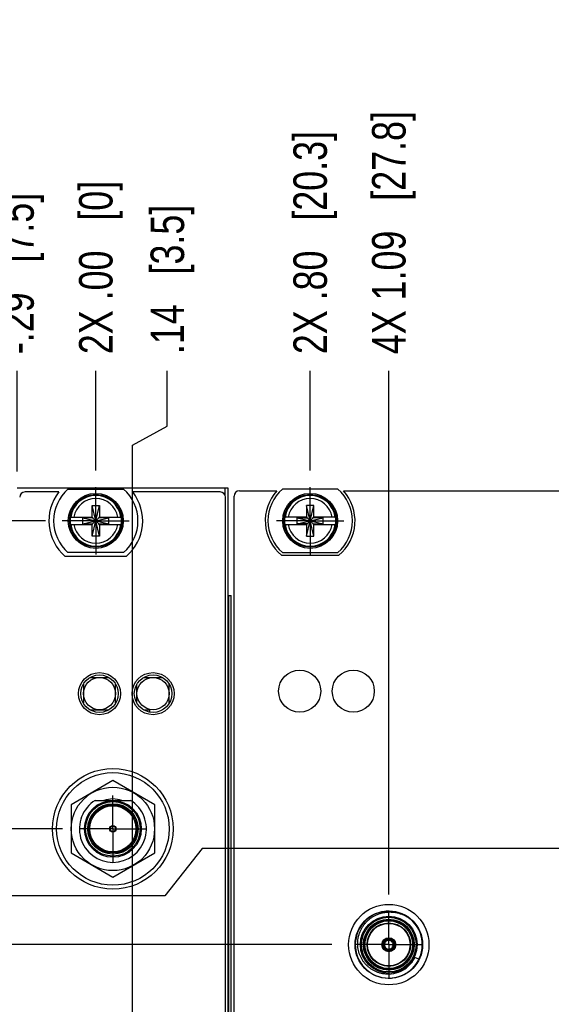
# Model space of a CAD drawing. Header units: inches. Extents: x 0 to 22, y 0 to 17.
# Tile 32 of 98: x 7.1 to 9.1, y 9.7 to 13.3. Entities that reach past the tile are written whole.
import ezdxf

# ---------------------------------------------------------------- set-up
doc = ezdxf.new("R2010")
doc.units = ezdxf.units.IN
doc.header["$LTSCALE"] = 1.21
doc.header["$MEASUREMENT"] = 0
doc.linetypes.add('CENTER', pattern=[0.6, 0.375, -0.075, 0.075, -0.075])
doc.layers.get('0').update_dxf_attribs({"linetype": 'CONTINUOUS'})
doc.layers.add('02___PRT_ALL_AXES', color=7, linetype='CONTINUOUS')
doc.layers.add('DIMENSIONS', color=7, linetype='CONTINUOUS')
doc.styles.get("Standard").update_dxf_attribs({"font": 'txt', "width": 0.8})
doc.dimstyles.new('DIMSTYLE_1', dxfattribs={"dimtxt": 0.125, "dimasz": 0.18, "dimexe": 0.125, "dimexo": 0.0625, "dimgap": 0.03125, "dimtad": 0, "dimtih": 1, "dimtoh": 1, "dimzin": 4, "dimdsep": 46, "dimtxsty": 'STANDARD', "dimblk": '_FILLED', "dimblk1": '_FILLED', "dimblk2": '_FILLED', "dimcen": 0.09, "dimadec": 0, "dimazin": 0, "dimtp": 0.01, "dimtm": 0.01, "dimtfac": 1, "dimtofl": 0, "dimtmove": 0, "dimatfit": 3, "dimldrblk": '_FILLED', "dimfxl": 1, "dimtolj": 1, "dimtzin": 4, "dimarcsym": 0})

# ---------------------------------------------------------------- blocks, each defined once
blk = doc.blocks.new('*D0')
at = {"layer": 'DIMENSIONS', "color": 2, "linetype": 'CONTINUOUS'}
blk.add_line((7.1, 11.6517), (7.1, 12.0267), dxfattribs=at)
at = {"layer": 'DIMENSIONS', "color": 2, "linetype": 'CONTINUOUS', "insert": (7.0375, 12.0892), "char_height": 0.125, "width": 1.025, "attachment_point": 1, "rotation": 90, "line_spacing_factor": 0.9}
blk.add_mtext('-.29{\\Ftxt.shx;\\W1.000000;\\H0.125000; }[7.5]', dxfattribs=at)
blk = doc.blocks.new('_FILLED')
at = {"color": 0, "linetype": 'BYBLOCK'}
blk.add_solid([(0, 0), (-1, 0.174), (-1, -0.174)], dxfattribs=at)
blk = doc.blocks.new('*D1')
at = {"layer": 'DIMENSIONS', "color": 2, "linetype": 'CONTINUOUS'}
blk.add_line((8.194, 11.6548), (8.194, 12.0267), dxfattribs=at)
at = {"layer": 'DIMENSIONS', "color": 2, "linetype": 'CONTINUOUS', "insert": (8.1315, 12.0892), "char_height": 0.125, "width": 1.325, "attachment_point": 1, "rotation": 90, "line_spacing_factor": 0.9}
blk.add_mtext('2X .80{\\Ftxt.shx;\\W1.000000;\\H0.125000; }[20.3]', dxfattribs=at)
blk = doc.blocks.new('*D2')
at = {"layer": 'DIMENSIONS', "color": 2, "linetype": 'CONTINUOUS'}
blk.add_line((9.594, 11.6548), (9.594, 12.0267), dxfattribs=at)
at = {"layer": 'DIMENSIONS', "color": 2, "linetype": 'CONTINUOUS', "insert": (9.5315, 12.0892), "char_height": 0.125, "width": 1.425, "attachment_point": 1, "rotation": 90, "line_spacing_factor": 0.9}
blk.add_mtext('2X 2.20{\\Ftxt.shx;\\W1.000000;\\H0.125000; }[55.9]', dxfattribs=at)
blk = doc.blocks.new('*D3')
at = {"layer": 'DIMENSIONS', "color": 2, "linetype": 'CONTINUOUS'}
blk.add_line((10.794, 11.6548), (10.794, 12.0267), dxfattribs=at)
at = {"layer": 'DIMENSIONS', "color": 2, "linetype": 'CONTINUOUS', "insert": (10.7315, 12.0892), "char_height": 0.125, "width": 1.425, "attachment_point": 1, "rotation": 90, "line_spacing_factor": 0.9}
blk.add_mtext('2X 3.40{\\Ftxt.shx;\\W1.000000;\\H0.125000; }[86.4]', dxfattribs=at)
blk = doc.blocks.new('*D4')
at = {"layer": 'DIMENSIONS', "color": 2, "linetype": 'CONTINUOUS'}
blk.add_line((11.394, 11.6548), (11.394, 12.0267), dxfattribs=at)
at = {"layer": 'DIMENSIONS', "color": 2, "linetype": 'CONTINUOUS', "insert": (11.3315, 12.0892), "char_height": 0.125, "width": 1.525, "attachment_point": 1, "rotation": 90, "line_spacing_factor": 0.9}
blk.add_mtext('2X 4.00{\\Ftxt.shx;\\W1.000000;\\H0.125000; }[101.6]', dxfattribs=at)
blk = doc.blocks.new('*D5')
at = {"layer": 'DIMENSIONS', "color": 2, "linetype": 'CONTINUOUS'}
blk.add_line((12.194, 11.6548), (12.194, 12.0267), dxfattribs=at)
at = {"layer": 'DIMENSIONS', "color": 2, "linetype": 'CONTINUOUS', "insert": (12.1315, 12.0892), "char_height": 0.125, "width": 1.525, "attachment_point": 1, "rotation": 90, "line_spacing_factor": 0.9}
blk.add_mtext('2X 4.80{\\Ftxt.shx;\\W1.000000;\\H0.125000; }[121.9]', dxfattribs=at)
blk = doc.blocks.new('*D6')
at = {"layer": 'DIMENSIONS', "color": 2, "linetype": 'CONTINUOUS'}
blk.add_line((12.688, 11.6517), (12.688, 12.0267), dxfattribs=at)
at = {"layer": 'DIMENSIONS', "color": 2, "linetype": 'CONTINUOUS', "insert": (12.6255, 12.0892), "char_height": 0.125, "width": 1.225, "attachment_point": 1, "rotation": 90, "line_spacing_factor": 0.9}
blk.add_mtext('5.29{\\Ftxt.shx;\\W1.000000;\\H0.125000; }[134.5]', dxfattribs=at)
blk = doc.blocks.new('*D7')
at = {"layer": 'DIMENSIONS', "color": 2, "linetype": 'CONTINUOUS'}
blk.add_line((7.4578, 7.7579), (7.4578, 6.0138), dxfattribs=at)
at = {"layer": 'DIMENSIONS', "color": 2, "linetype": 'CONTINUOUS', "insert": (7.3953, 5.9513), "char_height": 0.125, "width": 1.225, "attachment_point": 3, "rotation": 90, "line_spacing_factor": 0.9}
blk.add_mtext('3X .06{\\Ftxt.shx;\\W1.000000;\\H0.125000; }[1.6]', dxfattribs=at)
blk = doc.blocks.new('*D8')
at = {"layer": 'DIMENSIONS', "color": 2, "linetype": 'CONTINUOUS'}
for p, q in [((7.661, 11.8201), (7.661, 12.0267)), ((7.5308, 11.7492), (7.661, 11.8201)), ((7.5308, 9.2951), (7.5308, 11.7492))]:
    blk.add_line(p, q, dxfattribs=at)
at = {"layer": 'DIMENSIONS', "color": 2, "linetype": 'CONTINUOUS', "insert": (7.5985, 12.0892), "char_height": 0.125, "width": 0.925, "attachment_point": 1, "rotation": 90, "line_spacing_factor": 0.9}
blk.add_mtext('.14{\\Ftxt.shx;\\W1.000000;\\H0.125000; }[3.5]', dxfattribs=at)
blk = doc.blocks.new('*D9')
at = {"layer": 'DIMENSIONS', "color": 2, "linetype": 'CONTINUOUS'}
blk.add_line((8.4875, 10.0736), (8.4875, 12.0267), dxfattribs=at)
at = {"layer": 'DIMENSIONS', "color": 2, "linetype": 'CONTINUOUS', "insert": (8.425, 12.0892), "char_height": 0.125, "width": 1.425, "attachment_point": 1, "rotation": 90, "line_spacing_factor": 0.9}
blk.add_mtext('4X 1.09{\\Ftxt.shx;\\W1.000000;\\H0.125000; }[27.8]', dxfattribs=at)
blk = doc.blocks.new('*D10')
at = {"layer": 'DIMENSIONS', "color": 2, "linetype": 'CONTINUOUS'}
for p, q in [((9.868, 11.7934), (9.868, 12.0267)), ((9.727, 11.6952), (9.868, 11.7934)), ((9.727, 10.4318), (9.727, 11.6952))]:
    blk.add_line(p, q, dxfattribs=at)
at = {"layer": 'DIMENSIONS', "color": 2, "linetype": 'CONTINUOUS', "insert": (9.8055, 12.0892), "char_height": 0.125, "width": 1.125, "attachment_point": 1, "rotation": 90, "line_spacing_factor": 0.9}
blk.add_mtext('2.33{\\Ftxt.shx;\\W1.000000;\\H0.125000; }[59.3]', dxfattribs=at)
blk = doc.blocks.new('*D11')
at = {"layer": 'DIMENSIONS', "color": 2, "linetype": 'CONTINUOUS'}
blk.add_line((10.6236, 9.4136), (10.6236, 12.0267), dxfattribs=at)
at = {"layer": 'DIMENSIONS', "color": 2, "linetype": 'CONTINUOUS', "insert": (10.5611, 12.0892), "char_height": 0.125, "width": 1.225, "attachment_point": 1, "rotation": 90, "line_spacing_factor": 0.9}
blk.add_mtext('3X 3.23{\\Ftxt.shx;\\W1.000000;\\H0.125000; }[82]', dxfattribs=at)
blk = doc.blocks.new('*D12')
at = {"layer": 'DIMENSIONS', "color": 2, "linetype": 'CONTINUOUS'}
blk.add_line((11.892, 10.6088), (11.892, 12.0267), dxfattribs=at)
at = {"layer": 'DIMENSIONS', "color": 2, "linetype": 'CONTINUOUS', "insert": (11.8295, 12.0892), "char_height": 0.125, "width": 1.525, "attachment_point": 1, "rotation": 90, "line_spacing_factor": 0.9}
blk.add_mtext('2X 4.50{\\Ftxt.shx;\\W1.000000;\\H0.125000; }[114.2]', dxfattribs=at)
blk = doc.blocks.new('*D13')
at = {"layer": 'DIMENSIONS', "color": 2, "linetype": 'CONTINUOUS'}
blk.add_line((12.29, 7.6007), (12.29, 6.0138), dxfattribs=at)
at = {"layer": 'DIMENSIONS', "color": 2, "linetype": 'CONTINUOUS', "insert": (12.2275, 5.9513), "char_height": 0.125, "width": 1.525, "attachment_point": 3, "rotation": 90, "line_spacing_factor": 0.9}
blk.add_mtext('4X 4.90{\\Ftxt.shx;\\W1.000000;\\H0.125000; }[124.4]', dxfattribs=at)
blk = doc.blocks.new('*D14')
at = {"layer": 'DIMENSIONS', "color": 2, "linetype": 'CONTINUOUS'}
blk.add_line((7.394, 11.6548), (7.394, 12.0267), dxfattribs=at)
at = {"layer": 'DIMENSIONS', "color": 2, "linetype": 'CONTINUOUS', "insert": (7.3315, 12.0892), "char_height": 0.125, "width": 1.025, "attachment_point": 1, "rotation": 90, "line_spacing_factor": 0.9}
blk.add_mtext('2X .00{\\Ftxt.shx;\\W1.000000;\\H0.125000; }[0]', dxfattribs=at)
blk = doc.blocks.new('*D19')
at = {"layer": 'DIMENSIONS', "color": 2, "linetype": 'CONTINUOUS'}
blk.add_line((7.2702, 10.318), (6.6625, 10.318), dxfattribs=at)
at = {"layer": 'DIMENSIONS', "color": 2, "linetype": 'CONTINUOUS', "insert": (6.6, 10.3805), "char_height": 0.125, "width": 1.125, "attachment_point": 3, "line_spacing_factor": 0.9}
blk.add_mtext('3.67{\\Ftxt.shx;\\W1.000000;\\H0.125000; }[93.3]', dxfattribs=at)
blk = doc.blocks.new('*D20')
at = {"layer": 'DIMENSIONS', "color": 2, "linetype": 'CONTINUOUS'}
blk.add_line((7.2064, 11.4672), (6.6625, 11.4672), dxfattribs=at)
at = {"layer": 'DIMENSIONS', "color": 2, "linetype": 'CONTINUOUS', "insert": (6.6, 11.5297), "char_height": 0.125, "width": 1.525, "attachment_point": 3, "line_spacing_factor": 0.9}
blk.add_mtext('6X 4.82{\\Ftxt.shx;\\W1.000000;\\H0.125000; }[122.5]', dxfattribs=at)
blk = doc.blocks.new('*D31')
at = {"layer": 'DIMENSIONS', "color": 2, "linetype": 'CONTINUOUS'}
blk.add_line((8.275, 9.886), (6.6625, 9.886), dxfattribs=at)
at = {"layer": 'DIMENSIONS', "color": 2, "linetype": 'CONTINUOUS', "insert": (6.6, 9.9485), "char_height": 0.125, "width": 1.125, "attachment_point": 3, "line_spacing_factor": 0.9}
blk.add_mtext('3.24{\\Ftxt.shx;\\W1.000000;\\H0.125000; }[82.3]', dxfattribs=at)
blk = doc.blocks.new('*D32')
at = {"layer": 'DIMENSIONS', "color": 2, "linetype": 'CONTINUOUS'}
for p, q in [((7.7916, 10.2442), (7.6523, 10.0678)), ((9.5394, 10.2442), (7.7916, 10.2442)), ((7.6523, 10.0678), (6.6625, 10.0678))]:
    blk.add_line(p, q, dxfattribs=at)
at = {"layer": 'DIMENSIONS', "color": 2, "linetype": 'CONTINUOUS', "insert": (6.6, 10.1303), "char_height": 0.125, "width": 1.125, "attachment_point": 3, "line_spacing_factor": 0.9}
blk.add_mtext('3.60{\\Ftxt.shx;\\W1.000000;\\H0.125000; }[91.4]', dxfattribs=at)

msp = doc.modelspace()

# ---------------------------------------------------------------- linework, layer by layer
at = {"color": 7, "linetype": 'CONTINUOUS'}
for p, q in [((7.888, 11.5892), (7.1, 11.5892)), ((7.2563, 11.5752), (7.13, 11.5752)), ((7.2903, 11.5857), (7.4978, 11.5857)), ((7.858, 11.5752), (7.5317, 11.5752)), ((7.888, 6.4513), (7.888, 11.5892)), ((7.93, 11.5792), (8.0695, 11.5792)), ((8.2978, 11.5857), (8.0903, 11.5857)), ((8.3186, 11.5792), (9.4695, 11.5792)), ((7.878, 7.4852), (7.878, 11.5552)), ((7.91, 7.4746), (7.91, 11.5592)), ((7.3802, 11.4101), (7.4078, 11.5243)), ((7.3802, 11.481), (7.3802, 11.5243)), ((7.4078, 11.4101), (7.3802, 11.5243)), ((7.3802, 11.5243), (7.4078, 11.5243)), ((7.4078, 11.5243), (7.4078, 11.481)), ((8.1802, 11.4101), (8.2078, 11.5243)), ((8.1802, 11.5243), (8.1802, 11.481)), ((8.2078, 11.4101), (8.1802, 11.5243)), ((8.2078, 11.5243), (8.1802, 11.5243)), ((8.2078, 11.481), (8.2078, 11.5243)), ((7.2994, 11.481), (7.3823, 11.481)), ((7.3455, 11.4555), (7.3455, 11.4789)), ((7.3455, 11.4789), (7.4425, 11.4555)), ((7.3823, 11.4789), (7.3455, 11.4789)), ((7.3455, 11.4555), (7.4425, 11.4789)), ((7.3823, 11.481), (7.3823, 11.4789)), ((7.3823, 11.4555), (7.4057, 11.4789)), ((7.4057, 11.4555), (7.3823, 11.4789)), ((7.4057, 11.481), (7.4057, 11.4789)), ((7.4057, 11.481), (7.4887, 11.481)), ((7.4425, 11.4789), (7.4057, 11.4789)), ((7.4425, 11.4555), (7.4425, 11.4789)), ((8.1823, 11.481), (8.0994, 11.481)), ((8.1455, 11.4555), (8.1455, 11.4789)), ((8.1455, 11.4789), (8.2425, 11.4555)), ((8.1455, 11.4789), (8.1823, 11.4789)), ((8.1455, 11.4555), (8.2425, 11.4789)), ((8.1823, 11.4789), (8.1823, 11.481)), ((8.1823, 11.4555), (8.2057, 11.4789)), ((8.2057, 11.4555), (8.1823, 11.4789)), ((8.2057, 11.4789), (8.2057, 11.481)), ((8.2887, 11.481), (8.2057, 11.481)), ((8.2425, 11.4789), (8.2057, 11.4789)), ((8.2425, 11.4555), (8.2425, 11.4789)), ((7.2994, 11.4534), (7.3823, 11.4534)), ((7.3455, 11.4555), (7.3823, 11.4555)), ((7.3802, 11.4101), (7.3802, 11.4534)), ((7.3823, 11.4534), (7.3823, 11.4555)), ((7.4057, 11.4534), (7.4057, 11.4555)), ((7.4057, 11.4555), (7.4425, 11.4555)), ((7.4057, 11.4534), (7.4887, 11.4534)), ((7.4078, 11.4534), (7.4078, 11.4101)), ((8.0994, 11.4534), (8.1823, 11.4534)), ((8.1823, 11.4555), (8.1455, 11.4555)), ((8.1802, 11.4534), (8.1802, 11.4101)), ((8.1823, 11.4534), (8.1823, 11.4555)), ((8.2057, 11.4555), (8.2057, 11.4534)), ((8.2057, 11.4555), (8.2425, 11.4555)), ((8.2057, 11.4534), (8.2887, 11.4534)), ((8.2078, 11.4101), (8.2078, 11.4534)), ((7.4078, 11.4101), (7.3802, 11.4101)), ((8.1802, 11.4101), (8.2078, 11.4101)), ((7.5077, 11.3342), (7.2803, 11.3342)), ((7.4978, 11.3487), (7.2903, 11.3487)), ((8.0866, 11.3387), (8.3015, 11.3387)), ((8.0903, 11.3487), (8.2978, 11.3487)), ((7.888, 11.1892), (7.8997, 11.1892)), ((7.8997, 7.1892), (7.8997, 11.1892)), ((7.3718, 10.8825), (7.4438, 10.8825)), ((7.5718, 10.8825), (7.6438, 10.8825)), ((7.3478, 10.8585), (7.3478, 10.7865)), ((7.4678, 10.7865), (7.4678, 10.8585)), ((7.5478, 10.7865), (7.5478, 10.8585)), ((7.6678, 10.7865), (7.6678, 10.8585)), ((7.3718, 10.7625), (7.4438, 10.7625)), ((7.5718, 10.7625), (7.5958, 10.7625)), ((7.5958, 10.7536), (7.5958, 10.7625)), ((7.4578, 10.4982), (7.3018, 10.4081)), ((7.6138, 10.4081), (7.4578, 10.4982)), ((7.3018, 10.4081), (7.3018, 10.228)), ((7.392, 10.4244), (7.5235, 10.4244)), ((7.6138, 10.228), (7.6138, 10.4081)), ((7.3018, 10.228), (7.4578, 10.1379)), ((7.4578, 10.1379), (7.6138, 10.228)), ((8.4691, 9.8948), (8.4667, 9.8962)), ((8.4707, 9.8975), (8.4682, 9.8989)), ((8.4691, 9.8948), (8.4723, 9.8925)), ((8.4743, 9.8959), (8.4707, 9.8975)), ((8.5043, 9.8975), (8.5007, 9.8959)), ((8.5027, 9.8925), (8.5059, 9.8948)), ((8.5043, 9.8975), (8.5068, 9.8989)), ((8.5059, 9.8948), (8.5083, 9.8962)), ((8.4855, 9.8696), (8.4859, 9.8657)), ((8.4859, 9.8657), (8.4859, 9.8629)), ((8.4891, 9.8657), (8.4895, 9.8696)), ((8.4891, 9.8657), (8.4891, 9.8629)), ((8.6, 9.8314), (8.5852, 9.8386))]:
    msp.add_line(p, q, dxfattribs=at)
at = {"color": 9, "linetype": 'CONTINUOUS'}
for p, q in [((7.876, 11.5892), (7.876, 11.5639)), ((7.891, 7.1892), (7.891, 11.1892)), ((7.8996, 7.1892), (7.8996, 11.1892))]:
    msp.add_line(p, q, dxfattribs=at)
at = {"color": 7, "linetype": 'CONTINUOUS'}
for centre, radius in [((7.394, 11.4672), 0.1025), ((7.394, 11.4672), 0.098), ((8.194, 11.4672), 0.1025), ((8.194, 11.4672), 0.098), ((7.4078, 10.8225), 0.0785), ((7.4078, 10.8225), 0.07), ((7.4078, 10.8225), 0.06), ((7.6078, 10.8225), 0.0785), ((7.6078, 10.8225), 0.07), ((7.6078, 10.8225), 0.06), ((8.155, 10.8318), 0.0785), ((8.355, 10.8318), 0.0785), ((7.4578, 10.318), 0.225), ((7.4578, 10.318), 0.21), ((7.4578, 10.318), 0.1555), ((7.4578, 10.318), 0.106), ((7.4578, 10.318), 0.09), ((7.4578, 10.318), 0.012), ((7.4578, 10.318), 0.01), ((8.4875, 9.886), 0.15), ((8.4875, 9.886), 0.106), ((8.4875, 9.886), 0.091), ((8.4875, 9.886), 0.081), ((8.4875, 9.886), 0.0795), ((8.4875, 9.886), 0.026)]:
    msp.add_circle(centre, radius, dxfattribs=at)
at = {"color": 9, "linetype": 'CONTINUOUS'}
for centre, radius in [((7.4578, 10.318), 0.102), ((7.4578, 10.318), 0.094), ((7.4578, 10.318), 0.086), ((8.4875, 9.886), 0.126), ((8.4875, 9.886), 0.102), ((8.4875, 9.886), 0.095), ((8.4875, 9.886), 0.089)]:
    msp.add_circle(centre, radius, dxfattribs=at)
at = {"color": 7, "linetype": 'CONTINUOUS'}
for centre, radius, start, end in [((7.13, 11.5552), 0.02, 90, 180), ((7.394, 11.4672), 0.175, 141.8922, 229.4642), ((7.394, 11.4672), 0.1575, 131.203, 228.797), ((7.394, 11.4672), 0.1575, 311.203, 48.797), ((7.394, 11.4672), 0.175, 310.5358, 38.1078), ((7.858, 11.5552), 0.02, 0, 90), ((7.93, 11.5592), 0.02, 90, 180), ((8.194, 11.4672), 0.1675, 138.0365, 230.0999), ((8.194, 11.4672), 0.1575, 131.203, 228.797), ((8.194, 11.4672), 0.1575, 311.203, 48.797), ((8.194, 11.4672), 0.1675, 309.9001, 41.9635), ((7.394, 11.4672), 0.0956, 171.7166, 188.2834), ((7.394, 11.4672), 0.0956, 351.7166, 8.2834), ((8.194, 11.4672), 0.0956, 171.7166, 188.2834), ((8.194, 11.4672), 0.0956, 351.7166, 8.2834), ((7.4578, 10.318), 0.125, 121.723, 58.277), ((7.4578, 10.318), 0.1115, 72.4753, 107.5247), ((8.4875, 9.886), 0.125, 44.2232, 43.8775), ((8.4875, 9.886), 0.0245, 139.008, 160.9787), ((8.4875, 9.886), 0.0232, 153.8689, 266.1311), ((8.4875, 9.886), 0.0204, 154.4295, 265.5705), ((8.4875, 9.886), 0.0232, 33.8689, 146.1311), ((8.4875, 9.886), 0.0195, 145.089, 154.9077), ((8.4875, 9.886), 0.0204, 34.4295, 145.5705), ((8.4875, 9.886), 0.0165, 156.8706, 263.1294), ((8.4875, 9.886), 0.0165, 36.8708, 143.1292), ((8.4875, 9.886), 0.0232, 273.8689, 26.1311), ((8.4875, 9.886), 0.0204, 274.4295, 25.5705), ((8.4875, 9.886), 0.0165, 276.8706, 23.1294), ((8.4875, 9.886), 0.0195, 25.0923, 34.911), ((8.4875, 9.886), 0.0245, 19.0213, 40.992), ((8.4875, 9.886), 0.0245, 259.0304, 280.9696), ((8.4875, 9.886), 0.0195, 265.1051, 274.8949), ((8.4838, 9.8849), 0.1089, 271.9551, 291.2574)]:
    msp.add_arc(centre, radius, start, end, dxfattribs=at)
at = {"color": 9, "linetype": 'CONTINUOUS'}
for centre, radius, start, end in [((7.394, 11.4672), 0.0947, 8.3637, 171.6363), ((7.394, 11.4672), 0.0832, 9.5336, 170.4664), ((8.194, 11.4672), 0.0947, 8.3637, 171.6363), ((8.194, 11.4672), 0.0832, 9.5336, 170.4664), ((7.394, 11.4672), 0.0947, 188.3637, 351.6363), ((7.394, 11.4672), 0.0832, 189.5336, 350.4664), ((8.194, 11.4672), 0.0947, 188.3637, 351.6363), ((8.194, 11.4672), 0.0832, 189.5336, 350.4664)]:
    msp.add_arc(centre, radius, start, end, dxfattribs=at)
at = {"color": 7, "linetype": 'CONTINUOUS'}
for points, knots in [([(8.3716, 9.886), (8.3715, 9.8899), (8.3716, 9.8977), (8.373, 9.9093), (8.3755, 9.9207), (8.3792, 9.9318), (8.3831, 9.9408), (8.3868, 9.9476), (8.3898, 9.9526), (8.3931, 9.9575), (8.3977, 9.9637), (8.4041, 9.9711), (8.4126, 9.9791), (8.4218, 9.9863), (8.4301, 9.9915), (8.4369, 9.9952), (8.444, 9.9985), (8.4512, 10.0013), (8.4587, 10.0036), (8.4644, 10.005), (8.4701, 10.0062), (8.4759, 10.007), (8.4817, 10.0076), (8.4856, 10.0079), (8.4875, 10.0079)], [0, 0, 0, 0, 0.062492, 0.124983, 0.187476, 0.249968, 0.312459, 0.343715, 0.374971, 0.406227, 0.437483, 0.499977, 0.56247, 0.624963, 0.687456, 0.718712, 0.749969, 0.812463, 0.843719, 0.874976, 0.906232, 0.937487, 0.968745, 1, 1, 1, 1]), ([(8.4875, 10.0079), (8.4896, 10.008), (8.4937, 10.008), (8.4999, 10.0077), (8.5061, 10.0072), (8.5122, 10.0062), (8.5183, 10.005), (8.5264, 10.003), (8.5342, 10.0003), (8.5418, 9.9971), (8.5474, 9.9944), (8.5529, 9.9915), (8.5582, 9.9882), (8.5633, 9.9847), (8.5674, 9.9816), (8.5706, 9.979), (8.5738, 9.9763), (8.5761, 9.9742), (8.5775, 9.9727)], [0, 0, 0, 0, 0.062499, 0.125005, 0.187505, 0.250008, 0.312511, 0.375013, 0.499978, 0.562481, 0.624982, 0.687484, 0.749986, 0.812488, 0.874989, 0.906244, 0.9375, 1, 1, 1, 1]), ([(8.4875, 9.7761), (8.4857, 9.7761), (8.482, 9.776), (8.4764, 9.7763), (8.4709, 9.7768), (8.4654, 9.7776), (8.46, 9.7786), (8.4528, 9.7804), (8.4457, 9.7827), (8.4389, 9.7855), (8.4339, 9.7879), (8.429, 9.7905), (8.4227, 9.7943), (8.4151, 9.7996), (8.4067, 9.8069), (8.4003, 9.8136), (8.3956, 9.8193), (8.3923, 9.8237), (8.3892, 9.8284), (8.3854, 9.8347), (8.3813, 9.843), (8.3773, 9.8533), (8.3743, 9.864), (8.3723, 9.8749), (8.3717, 9.8823), (8.3716, 9.886)], [0, 0, 0, 0, 0.031254, 0.062511, 0.093765, 0.12502, 0.156275, 0.18753, 0.25002, 0.281275, 0.31253, 0.343785, 0.375041, 0.437532, 0.500024, 0.562515, 0.59377, 0.625025, 0.656281, 0.687536, 0.750029, 0.812522, 0.875015, 0.937507, 1, 1, 1, 1]), ([(8.4822, 9.8618), (8.482, 9.8619), (8.4816, 9.862), (8.4809, 9.8621), (8.4804, 9.8622), (8.48, 9.8623), (8.4796, 9.8624), (8.4791, 9.8626), (8.4785, 9.8628), (8.4779, 9.8631), (8.4773, 9.8634), (8.4767, 9.8636), (8.4761, 9.8639), (8.4755, 9.8642), (8.4748, 9.8646), (8.4739, 9.8652), (8.4728, 9.866), (8.4718, 9.8667), (8.4708, 9.8676), (8.4699, 9.8685), (8.4687, 9.8697), (8.4673, 9.8714), (8.4659, 9.8736), (8.4648, 9.8759), (8.4638, 9.8783), (8.4633, 9.8804), (8.4629, 9.8821), (8.4628, 9.8834), (8.4627, 9.8846), (8.4626, 9.8857), (8.4626, 9.8866), (8.4627, 9.8872), (8.4627, 9.8879), (8.4628, 9.8885), (8.4628, 9.8892), (8.4629, 9.8898), (8.463, 9.8904), (8.4631, 9.891), (8.4632, 9.8914), (8.4633, 9.8918), (8.4635, 9.8923), (8.4637, 9.8929), (8.4638, 9.8933), (8.4639, 9.8935)], [0, 0, 0, 0, 0.015631, 0.031264, 0.046881, 0.054684, 0.062488, 0.078105, 0.093744, 0.109396, 0.125043, 0.140675, 0.156296, 0.171912, 0.18753, 0.218781, 0.25004, 0.281292, 0.312542, 0.343793, 0.375046, 0.437529, 0.500011, 0.562493, 0.624976, 0.687459, 0.718709, 0.749961, 0.78122, 0.81247, 0.828089, 0.843705, 0.859327, 0.874959, 0.890606, 0.906256, 0.921893, 0.937511, 0.945315, 0.953119, 0.968737, 0.98437, 1, 1, 1, 1]), ([(8.4642, 9.894), (8.4642, 9.8941), (8.4643, 9.8942), (8.4644, 9.8943), (8.4646, 9.8945), (8.4647, 9.8947), (8.4648, 9.8948), (8.4649, 9.895), (8.4651, 9.8951), (8.4653, 9.8952), (8.4654, 9.8953), (8.4656, 9.8955), (8.4658, 9.8956), (8.466, 9.8958), (8.4663, 9.896), (8.4665, 9.8962), (8.4667, 9.8962)], [0, 0, 0, 0, 0.061011, 0.120771, 0.180102, 0.239431, 0.299184, 0.360055, 0.422342, 0.485862, 0.550225, 0.614923, 0.67942, 0.743566, 0.871471, 1, 1, 1, 1]), ([(8.4682, 9.8989), (8.4682, 9.8991), (8.4683, 9.8994), (8.4683, 9.8997), (8.4684, 9.9), (8.4684, 9.9002), (8.4684, 9.9004), (8.4684, 9.9007), (8.4684, 9.9009), (8.4685, 9.9011), (8.4685, 9.9013), (8.4686, 9.9015), (8.4687, 9.9016), (8.4688, 9.9018), (8.4688, 9.902), (8.4689, 9.9021), (8.4689, 9.9022)], [0, 0, 0, 0, 0.128528, 0.256433, 0.320578, 0.385075, 0.449773, 0.514137, 0.577659, 0.639946, 0.700819, 0.760572, 0.819901, 0.879231, 0.938989, 1, 1, 1, 1]), ([(8.4691, 9.9026), (8.4693, 9.9028), (8.4696, 9.9031), (8.47, 9.9036), (8.4704, 9.904), (8.4707, 9.9043), (8.471, 9.9046), (8.4714, 9.905), (8.4719, 9.9054), (8.4724, 9.9058), (8.4729, 9.9061), (8.4735, 9.9065), (8.474, 9.9069), (8.4745, 9.9072), (8.4753, 9.9077), (8.4762, 9.9082), (8.4774, 9.9087), (8.4786, 9.9092), (8.4798, 9.9097), (8.4811, 9.91), (8.4828, 9.9104), (8.4849, 9.9108), (8.4875, 9.9109), (8.4901, 9.9108), (8.4922, 9.9104), (8.4939, 9.91), (8.4952, 9.9097), (8.4964, 9.9092), (8.4976, 9.9087), (8.4988, 9.9082), (8.4997, 9.9077), (8.5004, 9.9072), (8.501, 9.9069), (8.5015, 9.9065), (8.5021, 9.9061), (8.5026, 9.9058), (8.5031, 9.9054), (8.5036, 9.905), (8.504, 9.9046), (8.5043, 9.9043), (8.5046, 9.904), (8.505, 9.9036), (8.5054, 9.9031), (8.5057, 9.9028), (8.5058, 9.9026)], [0, 0, 0, 0, 0.015631, 0.031265, 0.046882, 0.054684, 0.062486, 0.0781, 0.093737, 0.109391, 0.125041, 0.140675, 0.156296, 0.171911, 0.187527, 0.218776, 0.250035, 0.281286, 0.312534, 0.343785, 0.375037, 0.437519, 0.5, 0.562481, 0.624963, 0.656215, 0.687466, 0.718714, 0.749965, 0.781224, 0.812473, 0.828089, 0.843704, 0.859325, 0.874959, 0.890609, 0.906263, 0.9219, 0.937514, 0.945316, 0.953118, 0.968735, 0.984369, 1, 1, 1, 1]), ([(8.5111, 9.8935), (8.5112, 9.8933), (8.5113, 9.8929), (8.5115, 9.8923), (8.5117, 9.8918), (8.5118, 9.8914), (8.5119, 9.891), (8.512, 9.8904), (8.5121, 9.8898), (8.5122, 9.8892), (8.5122, 9.8885), (8.5123, 9.8879), (8.5123, 9.8872), (8.5123, 9.8866), (8.5124, 9.8857), (8.5123, 9.8846), (8.5122, 9.8834), (8.512, 9.8821), (8.5117, 9.8804), (8.5112, 9.8783), (8.5102, 9.8759), (8.5091, 9.8736), (8.5077, 9.8714), (8.5063, 9.8697), (8.5051, 9.8685), (8.5042, 9.8676), (8.5032, 9.8667), (8.5022, 9.866), (8.5011, 9.8652), (8.5002, 9.8646), (8.4995, 9.8642), (8.4989, 9.8639), (8.4983, 9.8636), (8.4977, 9.8634), (8.4971, 9.8631), (8.4965, 9.8628), (8.4959, 9.8626), (8.4954, 9.8624), (8.495, 9.8623), (8.4946, 9.8622), (8.4941, 9.8621), (8.4934, 9.862), (8.493, 9.8619), (8.4928, 9.8618)], [0, 0, 0, 0, 0.01563, 0.031263, 0.046881, 0.054685, 0.062489, 0.078107, 0.093744, 0.109394, 0.125041, 0.140673, 0.156295, 0.171911, 0.18753, 0.21878, 0.250039, 0.281291, 0.312541, 0.375024, 0.437507, 0.499989, 0.562471, 0.624954, 0.656207, 0.687458, 0.718708, 0.74996, 0.781219, 0.81247, 0.828088, 0.843704, 0.859325, 0.874957, 0.890604, 0.906256, 0.921895, 0.937512, 0.945316, 0.953119, 0.968736, 0.984369, 1, 1, 1, 1]), ([(8.5061, 9.9022), (8.5061, 9.9021), (8.5062, 9.902), (8.5062, 9.9018), (8.5063, 9.9016), (8.5064, 9.9015), (8.5065, 9.9013), (8.5065, 9.9011), (8.5066, 9.9009), (8.5066, 9.9007), (8.5066, 9.9004), (8.5066, 9.9002), (8.5066, 9.9), (8.5067, 9.8997), (8.5067, 9.8994), (8.5068, 9.8991), (8.5068, 9.8989)], [0, 0, 0, 0, 0.061011, 0.120771, 0.180102, 0.239431, 0.299184, 0.360055, 0.422342, 0.485862, 0.550225, 0.614923, 0.67942, 0.743566, 0.871471, 1, 1, 1, 1]), ([(8.5083, 9.8962), (8.5084, 9.8962), (8.5087, 9.896), (8.509, 9.8958), (8.5092, 9.8956), (8.5094, 9.8955), (8.5095, 9.8953), (8.5097, 9.8952), (8.5099, 9.8951), (8.51, 9.895), (8.5102, 9.8948), (8.5103, 9.8947), (8.5104, 9.8945), (8.5106, 9.8943), (8.5107, 9.8942), (8.5108, 9.8941), (8.5108, 9.894)], [0, 0, 0, 0, 0.128528, 0.256433, 0.320578, 0.385075, 0.449773, 0.514137, 0.577659, 0.639946, 0.700819, 0.760572, 0.819901, 0.879231, 0.938989, 1, 1, 1, 1]), ([(8.4859, 9.8629), (8.4858, 9.8628), (8.4855, 9.8627), (8.4852, 9.8625), (8.4849, 9.8624), (8.4848, 9.8623), (8.4846, 9.8623), (8.4844, 9.8622), (8.4842, 9.8621), (8.484, 9.862), (8.4838, 9.862), (8.4836, 9.8619), (8.4834, 9.8619), (8.4832, 9.8619), (8.483, 9.8619), (8.4829, 9.8618), (8.4828, 9.8618)], [0, 0, 0, 0, 0.128527, 0.256428, 0.320568, 0.385057, 0.449754, 0.514131, 0.577678, 0.640002, 0.700917, 0.760694, 0.820028, 0.87935, 0.939076, 1, 1, 1, 1]), ([(8.4922, 9.8618), (8.4921, 9.8618), (8.492, 9.8619), (8.4918, 9.8619), (8.4916, 9.8619), (8.4914, 9.8619), (8.4912, 9.862), (8.491, 9.862), (8.4908, 9.8621), (8.4906, 9.8622), (8.4904, 9.8623), (8.4902, 9.8623), (8.49, 9.8624), (8.4898, 9.8625), (8.4895, 9.8627), (8.4892, 9.8628), (8.4891, 9.8629)], [0, 0, 0, 0, 0.060925, 0.120652, 0.179974, 0.239309, 0.299086, 0.36, 0.422323, 0.485868, 0.550244, 0.614941, 0.679431, 0.743571, 0.871473, 1, 1, 1, 1]), ([(8.5694, 9.8162), (8.5686, 9.8153), (8.567, 9.8135), (8.5646, 9.8109), (8.5621, 9.8084), (8.5586, 9.8051), (8.5541, 9.8012), (8.5484, 9.7969), (8.5424, 9.793), (8.5362, 9.7894), (8.5299, 9.7862), (8.5255, 9.7843), (8.5233, 9.7835)], [0, 0, 0, 0, 0.062511, 0.125021, 0.18753, 0.25004, 0.375043, 0.500043, 0.62504, 0.750031, 0.875019, 1, 1, 1, 1]), ([(8.5852, 9.8386), (8.5846, 9.8376), (8.5834, 9.8357), (8.5816, 9.8328), (8.5797, 9.8299), (8.5777, 9.8271), (8.5757, 9.8243), (8.5737, 9.8215), (8.5716, 9.8188), (8.5701, 9.8171), (8.5694, 9.8162)], [0, 0, 0, 0, 0.124892, 0.249836, 0.374828, 0.499848, 0.624873, 0.749905, 0.87495, 1, 1, 1, 1])]:
    msp.add_open_spline(points, degree=3, knots=knots, dxfattribs=at)
at = {"color": 9, "linetype": 'CONTINUOUS'}
for points, knots in [([(8.5232, 9.7834), (8.5255, 9.7842), (8.53, 9.786), (8.5354, 9.7885), (8.5396, 9.7907), (8.5428, 9.7925), (8.5458, 9.7944), (8.5518, 9.7983), (8.5603, 9.805), (8.567, 9.8119), (8.5701, 9.8155)], [0, 0, 0, 0, 0.125041, 0.250081, 0.312607, 0.375133, 0.437658, 0.500182, 0.7501, 1, 1, 1, 1]), ([(8.5701, 9.8155), (8.5709, 9.8164), (8.5724, 9.8182), (8.5745, 9.8209), (8.5765, 9.8237), (8.5791, 9.8275), (8.5821, 9.8325), (8.5842, 9.8365), (8.5852, 9.8386)], [0, 0, 0, 0, 0.12501, 0.250019, 0.375027, 0.500034, 0.750017, 1, 1, 1, 1])]:
    msp.add_open_spline(points, degree=3, knots=knots, dxfattribs=at)
at = {"layer": '02___PRT_ALL_AXES', "color": 7, "linetype": 'CENTER'}
for p, q in [((7.394, 11.4672), (7.394, 11.5923)), ((8.194, 11.4672), (8.194, 11.5923)), ((7.394, 11.4672), (7.2689, 11.4672)), ((7.394, 11.4672), (7.394, 11.3421)), ((7.394, 11.4672), (7.5191, 11.4672)), ((8.194, 11.4672), (8.0689, 11.4672)), ((8.194, 11.4672), (8.194, 11.3421)), ((8.194, 11.4672), (8.3191, 11.4672)), ((7.4578, 10.318), (7.4578, 10.4431)), ((7.4578, 10.318), (7.3327, 10.318)), ((7.4578, 10.318), (7.4578, 10.1929)), ((7.4578, 10.318), (7.5829, 10.318)), ((8.4875, 9.886), (8.4875, 10.0111)), ((8.4875, 9.886), (8.3624, 9.886)), ((8.4875, 9.886), (8.4875, 9.7609)), ((8.4875, 9.886), (8.6126, 9.886))]:
    msp.add_line(p, q, dxfattribs=at)

# ---------------------------------------------------------------- dimensions: what is measured, and where the dimension line sits
at = {"layer": 'DIMENSIONS', "color": 2, "linetype": 'CONTINUOUS'}
for feature_location, offset, dtype, origin, text, picture, middle in [((11.394, 11.6548), (0, 0.3719), 1, (7.394, 11.5923), '2X <>', '*D4', (11.394, 12.8517)), ((12.194, 11.6548), (0, 0.3719), 1, (7.394, 11.5923), '2X <>', '*D5', (12.194, 12.8517)), ((11.892, 10.6088), (0, 1.4179), 1, (7.394, 11.5923), '2X <>', '*D12', (11.892, 12.8517)), ((9.594, 11.6548), (0, 0.3719), 1, (7.394, 11.5923), '2X <>', '*D2', (9.594, 12.8017)), ((10.794, 11.6548), (0, 0.3719), 1, (7.394, 11.5923), '2X <>', '*D3', (10.794, 12.8017)), ((8.4875, 10.0736), (0, 1.9531), 1, (7.394, 11.5923), '4X <>', '*D9', (8.4875, 12.8017)), ((8.194, 11.6548), (0, 0.3719), 1, (7.394, 11.5923), '2X <>', '*D1', (8.194, 12.7517)), ((10.6236, 9.4136), (0, 2.6131), 1, (7.394, 11.5923), '3X <>', '*D11', (10.6236, 12.7017)), ((7.1, 11.6517), (0, 0.375), 1, (7.394, 11.5923), '-<>', '*D0', (7.1, 12.6017)), ((7.3940093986, 11.654774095), (0, 0.3719), 1, (7.3940093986, 11.592274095), '2X <>', '*D14', (7.3940093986, 12.601674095)), ((7.2064, 11.4672), (-0.5439, 0), 0, (7.2689, 6.6463), '6X <>', '*D20', (5.8375, 11.4672)), ((7.4578, 7.7579), (0, -1.7442), 1, (7.394, 11.4672), '3X <>', '*D7', (7.4578, 5.3388)), ((12.29, 7.6007), (0, -1.587), 1, (7.394, 11.4672), '4X <>', '*D13', (12.29, 5.1888))]:
    dim = msp.add_ordinate_dim(feature_location=feature_location, offset=offset, dtype=dtype, origin=origin, text=text, dimstyle='DIMSTYLE_1', dxfattribs=at)
    dim.commit()
    dim.dimension.update_dxf_attribs({"geometry": picture, "text_midpoint": middle})
for feature_location, offset, dtype, origin, picture, middle in [((12.688, 11.6517), (0, 0.375), 1, (7.394, 11.5923), '*D6', (12.688, 12.7017)), ((9.727, 10.4318), (0.141, 1.5949), 0, (7.394, 11.5923), '*D10', (9.868, 12.6517)), ((7.5308, 9.2951), (0.1303, 2.7315), 0, (7.394, 11.5923), '*D8', (7.661, 12.5517)), ((7.2702, 10.318), (-0.6077, 0), 0, (7.3327, 6.6463), '*D19', (6.0375, 10.318)), ((9.5394, 10.2442), (-2.8769, -0.1763), 0, (9.6019, 6.6463), '*D32', (6.0375, 10.0678)), ((8.275, 9.886), (-1.6125, 0), 0, (8.3375, 6.6463), '*D31', (6.0375, 9.886))]:
    dim = msp.add_ordinate_dim(feature_location=feature_location, offset=offset, dtype=dtype, origin=origin, dimstyle='DIMSTYLE_1', dxfattribs=at)
    dim.commit()
    dim.dimension.update_dxf_attribs({"geometry": picture, "text_midpoint": middle})

doc.saveas('drawing.dxf')
